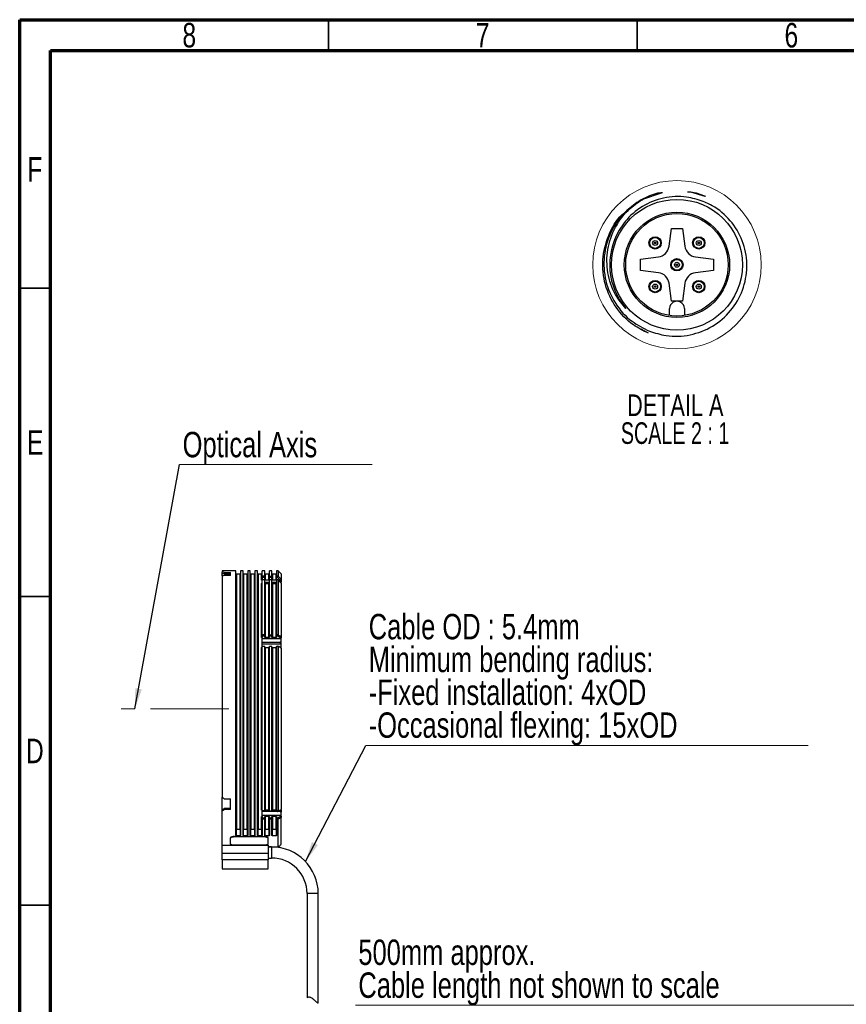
# Model space of a CAD drawing. Header units: millimetres. Extents: x 15 to 415, y 5 to 292.
# Tile 9 of 57: x 15 to 149, y 132 to 292. Entities that reach past the tile are written whole.
import ezdxf

# ---------------------------------------------------------------- set-up
doc = ezdxf.new("R2010")
doc.units = ezdxf.units.MM
doc.linetypes.add('CENTERX2', pattern=[20.32, 12.7, -2.54, 2.54, -2.54])
doc.styles.add('SLDTEXTSTYLE0', font='TXT', dxfattribs={"width": 0.75})
doc.styles.add('SLDTEXTSTYLE5', font='TXT', dxfattribs={"width": 0.681818})
doc.dimstyles.new('SLDDIMSTYLE2', dxfattribs={"dimtxt": 0.18, "dimasz": 3.302, "dimexe": 0, "dimexo": 0.0625, "dimgap": 0, "dimtad": 0, "dimtih": 1, "dimtoh": 1, "dimdec": 0, "dimrnd": 1e-09, "dimzin": 0, "dimdsep": 46, "dimtxsty": 'Standard', "dimsah": 1, "dimcen": 0.09, "dimadec": 0, "dimazin": 0, "dimtfac": 3.302, "dimtdec": 0, "dimtofl": 0, "dimtmove": 0, "dimatfit": 3, "dimfxl": 1, "dimfrac": 2, "dimtolj": 1, "dimtzin": 0, "dimarcsym": 0})

# ---------------------------------------------------------------- blocks, each defined once
blk = doc.blocks.new('SW_NOTE_0_2')
at = {"color": 0, "linetype": 'Continuous', "lineweight": 0}
blk.add_line((31.19, 0), (0, 0), dxfattribs=at)
at = {"color": 0, "linetype": 'Continuous', "lineweight": 0, "insert": (0.49, 5.31), "char_height": 4.1157, "attachment_point": 1, "style": 'SLDTEXTSTYLE0'}
blk.add_mtext('Optical Axis', dxfattribs=at)
blk = doc.blocks.new('SW_NOTE_0_3')
at = {"color": 0, "linetype": 'Continuous', "lineweight": 0}
blk.add_line((71.62, 0), (0, 0), dxfattribs=at)
at = {"color": 0, "linetype": 'Continuous', "lineweight": 0, "char_height": 4.1157, "attachment_point": 1, "style": 'SLDTEXTSTYLE0'}
for s, insert in [('Cable OD : 5.4mm', (0.44, 21.35)), ('Minimum bending radius:', (0.44, 16.03)), ('-Fixed installation: 4xOD', (0.44, 10.71)), ('-Occasional flexing: 15xOD', (0.44, 5.39))]:
    blk.add_mtext(s, dxfattribs=dict(at, insert=insert))
blk = doc.blocks.new('SW_NOTE_0_4')
at = {"color": 0, "linetype": 'Continuous', "lineweight": 0}
blk.add_line((86.33, 0), (0, 0), dxfattribs=at)
at = {"color": 0, "linetype": 'Continuous', "lineweight": 0, "char_height": 4.1157, "attachment_point": 1, "style": 'SLDTEXTSTYLE0'}
for s, insert in [('500mm approx.', (0.46, 10.66)), ('Cable length not shown to scale', (0.46, 5.33))]:
    blk.add_mtext(s, dxfattribs=dict(at, insert=insert))
blk = doc.blocks.new('SW_NOTE_0_9')
at = {"color": 0, "linetype": 'Continuous', "lineweight": 0, "char_height": 3.5, "attachment_point": 2}
for s, insert, style in [('DETAIL A', (9.41, 4.51), 'SLDTEXTSTYLE0'), ('SCALE 2 : 1', (9.38, -0.01), 'SLDTEXTSTYLE5')]:
    blk.add_mtext(s, dxfattribs=dict(at, insert=insert, style=style))

msp = doc.modelspace()

# ---------------------------------------------------------------- linework, layer by layer
at = {"color": 7, "linetype": 'Continuous', "lineweight": 70}
for p, q in [((15, 5), (15, 292)), ((15, 292), (415, 292)), ((20, 10), (20, 287)), ((20, 287), (410, 287))]:
    msp.add_line(p, q, dxfattribs=at)
at = {"color": 7, "linetype": 'Continuous', "lineweight": 35}
for p, q in [((65, 287), (65, 292)), ((115, 287), (115, 292)), ((20, 248.5), (15, 248.5)), ((20, 198.5), (15, 198.5)), ((15, 148.5), (20, 148.5)), ((20, 148.5), (15, 148.5))]:
    msp.add_line(p, q, dxfattribs=at)
at = {"color": 7, "linetype": 'Continuous', "lineweight": 25}
for p, q in [((115.904732, 262.923377), (119.095988, 263.988654)), ((123.631722, 264.094064), (125.960029, 263.411668)), ((120.151824, 255.282769), (120.533193, 258.179563)), ((120.533193, 258.179563), (122.333193, 258.179563)), ((122.333193, 258.179563), (122.714563, 255.282769)), ((115.533193, 253.179564), (118.429986, 253.560933)), ((115.533193, 251.379563), (115.533193, 253.179564)), ((124.4364, 253.560933), (127.333192, 253.179564)), ((127.333192, 253.179564), (127.333192, 251.379563)), ((118.429986, 250.998194), (115.533193, 251.379563)), ((127.333192, 251.379563), (124.4364, 250.998194)), ((120.533193, 246.379564), (120.151824, 249.276357)), ((122.714563, 249.276357), (122.333193, 246.379564)), ((122.333193, 246.379564), (120.533193, 246.379564)), ((120.233193, 244.06677), (120.233193, 245.179562)), ((122.633193, 245.179562), (122.633193, 244.06677)), ((116.829971, 241.178828), (115.611554, 241.859643)), ((50.01113, 202.702992), (47.777796, 202.702992)), ((47.777796, 202.702992), (47.777796, 202.470636)), ((50.01113, 159.800158), (50.01113, 202.702992)), ((51.177796, 202.702992), (50.76113, 202.702992)), ((50.76113, 202.702992), (50.76113, 159.800158)), ((51.177796, 159.800158), (51.177796, 202.702992)), ((52.344463, 202.702992), (51.927796, 202.702992)), ((51.927796, 202.702992), (51.927796, 159.800158)), ((52.344463, 159.800158), (52.344463, 202.702992)), ((53.51113, 202.702992), (53.094463, 202.702992)), ((53.094463, 202.702992), (53.094463, 159.800158)), ((53.51113, 159.800158), (53.51113, 202.702992)), ((54.677796, 202.702992), (54.26113, 202.702992)), ((54.26113, 201.843264), (54.26113, 202.702992)), ((54.677796, 201.843264), (54.677796, 202.702992)), ((55.844463, 202.702992), (55.427796, 202.702992)), ((55.427796, 201.843264), (55.427796, 202.702992)), ((55.844463, 201.843264), (55.844463, 202.702992)), ((56.844463, 202.702992), (56.594463, 202.702992)), ((56.594463, 202.702992), (56.594463, 201.843264)), ((57.344463, 202.202992), (56.844463, 202.702992)), ((56.844463, 202.702992), (56.844463, 201.843264)), ((47.777796, 202.240185), (47.777796, 202.470636)), ((47.777796, 201.847778), (47.777796, 202.240185)), ((47.777796, 201.847778), (47.777796, 166.015669)), ((48.11113, 202.420604), (49.11113, 202.420604)), ((48.11113, 202.420604), (48.11113, 202.190178)), ((48.11113, 202.190178), (49.11113, 202.190178)), ((49.11113, 201.936118), (48.11113, 201.936118)), ((49.11113, 201.936118), (49.11113, 202.420604)), ((50.677796, 202.119659), (50.094463, 202.119659)), ((51.844463, 202.119659), (51.26113, 202.119659)), ((53.01113, 202.119659), (52.427796, 202.119659)), ((54.177796, 202.119659), (53.594463, 202.119659)), ((54.177796, 201.166467), (54.26113, 201.166467)), ((54.677796, 201.843264), (54.26113, 201.843264)), ((54.26113, 201.608727), (54.26113, 201.843264)), ((54.26113, 201.608727), (54.26113, 201.253545)), ((54.677796, 201.608727), (54.26113, 201.608727)), ((54.677796, 201.229493), (54.26113, 201.229493)), ((54.26113, 192.288985), (54.26113, 201.229493)), ((54.677796, 201.608727), (54.677796, 201.843264)), ((54.677796, 201.253545), (54.677796, 201.608727)), ((54.677796, 192.288985), (54.677796, 201.229493)), ((55.344463, 202.119659), (54.76113, 202.119659)), ((55.344463, 201.166467), (54.76113, 201.166467)), ((55.427796, 201.843264), (55.844463, 201.843264)), ((55.427796, 201.608727), (55.427796, 201.843264)), ((55.427796, 201.253545), (55.427796, 201.608727)), ((55.844463, 201.608727), (55.427796, 201.608727)), ((55.844463, 201.229493), (55.427796, 201.229493)), ((55.427796, 192.288985), (55.427796, 201.229493)), ((55.844463, 201.608727), (55.844463, 201.843264)), ((55.844463, 201.253545), (55.844463, 201.608727)), ((55.844463, 192.288985), (55.844463, 201.229493)), ((56.51113, 202.119659), (55.927796, 202.119659)), ((56.51113, 201.166467), (55.927796, 201.166467)), ((56.844463, 201.843264), (56.594463, 201.843264)), ((56.594463, 201.608727), (56.594463, 201.843264)), ((56.594463, 201.253545), (56.594463, 201.608727)), ((56.771831, 201.608727), (56.594463, 201.608727)), ((56.594463, 201.229493), (56.594463, 192.288985)), ((56.824587, 201.229493), (56.594463, 201.229493)), ((56.824587, 201.229493), (56.844463, 201.225104)), ((56.844463, 201.843264), (56.860001, 201.820697)), ((56.844463, 201.225104), (56.844463, 192.291605)), ((57.311203, 200.724767), (56.844463, 201.225104)), ((56.860001, 201.820697), (57.344463, 201.316245)), ((57.177796, 200.867776), (57.177796, 201.186193)), ((57.344463, 202.202992), (57.344463, 201.316245)), ((57.344463, 201.252433), (57.344463, 201.316245)), ((57.344463, 201.252433), (57.344463, 200.868592)), ((54.177796, 191.862332), (54.177796, 200.651342)), ((54.677796, 200.817851), (55.427796, 200.817851)), ((54.76113, 200.651342), (54.76113, 191.862332)), ((54.76113, 200.651342), (55.344463, 200.651342)), ((55.344463, 191.862332), (55.344463, 200.651342)), ((55.844463, 200.817851), (56.594463, 200.817851)), ((55.927796, 200.651342), (55.927796, 191.862332)), ((55.927796, 200.651342), (56.51113, 200.651342)), ((56.51113, 191.862332), (56.51113, 200.651342)), ((57.344463, 200.676076), (57.311203, 200.724767)), ((57.344463, 200.676076), (57.344463, 192.044609)), ((54.177796, 191.862332), (54.26113, 191.862332)), ((54.677796, 192.288985), (54.26113, 192.288985)), ((54.26113, 192.070911), (54.26113, 192.288985)), ((54.677796, 192.070911), (54.26113, 192.070911)), ((54.26113, 192.070911), (54.26113, 191.904035)), ((54.26113, 190.483198), (54.26113, 191.862332)), ((54.26113, 191.69552), (57.177796, 191.69552)), ((54.677796, 192.070911), (54.677796, 192.288985)), ((54.677796, 191.904035), (54.677796, 192.070911)), ((55.344463, 191.862332), (54.76113, 191.862332)), ((55.427796, 192.070911), (55.427796, 192.288985)), ((55.427796, 192.288985), (55.844463, 192.288985)), ((55.844463, 192.070911), (55.427796, 192.070911)), ((55.427796, 191.904035), (55.427796, 192.070911)), ((55.844463, 192.070911), (55.844463, 192.288985)), ((55.844463, 191.904035), (55.844463, 192.070911)), ((56.51113, 191.862332), (55.927796, 191.862332)), ((56.839941, 192.288985), (56.594463, 192.288985)), ((56.594463, 192.070911), (56.594463, 192.288985)), ((56.774864, 192.070911), (56.594463, 192.070911)), ((56.594463, 191.904035), (56.594463, 192.070911)), ((56.844463, 192.291605), (56.839941, 192.288985)), ((57.177796, 191.69552), (57.177796, 191.869211)), ((57.340671, 192.043316), (57.344463, 192.044609)), ((57.344463, 192.044609), (57.344463, 191.836022)), ((57.344463, 191.251922), (57.344463, 191.836022)), ((54.177796, 163.913104), (54.177796, 190.274619)), ((54.26113, 191.111638), (57.177796, 191.111638)), ((57.177796, 190.819673), (54.26113, 190.819673)), ((54.26113, 190.483198), (54.677796, 190.483198)), ((54.26113, 190.424765), (54.26113, 190.483198)), ((54.677796, 190.424765), (54.26113, 190.424765)), ((54.26113, 163.777821), (54.26113, 190.424765)), ((54.677796, 190.424765), (54.677796, 190.483198)), ((54.677796, 163.777821), (54.677796, 190.424765)), ((54.76113, 190.274619), (54.76113, 163.913104)), ((54.76113, 190.274619), (55.344463, 190.274619)), ((55.344463, 163.913104), (55.344463, 190.274619)), ((55.427796, 190.483198), (55.844463, 190.483198)), ((55.427796, 190.424765), (55.427796, 190.483198)), ((55.427796, 163.777821), (55.427796, 190.424765)), ((55.844463, 190.424765), (55.427796, 190.424765)), ((55.844463, 190.424765), (55.844463, 190.483198)), ((55.844463, 163.777821), (55.844463, 190.424765)), ((55.927796, 190.274619), (55.927796, 163.913104)), ((55.927796, 190.274619), (56.51113, 190.274619)), ((56.51113, 163.913104), (56.51113, 190.274619)), ((56.594463, 190.483198), (56.774864, 190.483198)), ((56.594463, 190.424765), (56.594463, 190.483198)), ((56.594463, 190.424765), (56.594463, 163.777821)), ((56.839941, 190.424765), (56.594463, 190.424765)), ((56.844463, 190.421997), (56.839941, 190.424765)), ((56.844463, 190.421997), (56.844463, 163.777821)), ((57.177796, 191.111638), (57.177796, 190.819673)), ((57.344463, 190.168221), (57.340671, 190.173495)), ((57.344463, 190.959839), (57.344463, 191.251922)), ((57.344463, 190.375595), (57.344463, 190.959839)), ((57.344463, 190.168221), (57.344463, 190.375595)), ((57.344463, 190.168221), (57.344463, 164.020995)), ((54.71113, 182.393562), (54.677796, 182.426895)), ((54.677796, 181.826895), (54.71113, 181.860228)), ((47.777796, 163.954224), (47.777796, 166.015669)), ((48.11113, 165.755272), (49.11113, 165.755272)), ((49.11113, 164.02356), (49.11113, 165.755272)), ((47.777796, 163.789369), (47.777796, 163.954224)), ((47.777796, 158.246457), (47.777796, 163.789369)), ((48.11113, 164.188397), (48.11113, 164.02356)), ((49.11113, 164.188397), (48.11113, 164.188397)), ((49.11113, 164.02356), (48.11113, 164.02356)), ((54.177796, 162.871629), (54.26113, 162.871629)), ((54.177796, 160.840325), (54.177796, 162.871629)), ((54.677796, 163.777821), (54.26113, 163.777821)), ((54.26113, 163.691974), (54.26113, 163.777821)), ((54.677796, 163.691974), (54.26113, 163.691974)), ((54.26113, 162.871629), (54.26113, 163.679414)), ((57.177796, 163.679414), (54.26113, 163.679414)), ((57.177796, 163.050368), (54.26113, 163.050368)), ((54.26113, 162.827007), (54.26113, 162.624563)), ((54.677796, 163.691974), (54.677796, 163.777821)), ((54.677796, 162.624563), (54.677796, 162.827007)), ((55.344463, 163.913104), (54.76113, 163.913104)), ((55.344463, 162.871629), (54.76113, 162.871629)), ((54.76113, 162.871629), (54.76113, 160.840325)), ((55.344463, 160.840325), (55.344463, 162.871629)), ((55.427796, 163.777821), (55.844463, 163.777821)), ((55.427796, 163.691974), (55.427796, 163.777821)), ((55.844463, 163.691974), (55.427796, 163.691974)), ((55.427796, 162.827007), (55.427796, 162.624563)), ((55.844463, 163.691974), (55.844463, 163.777821)), ((55.844463, 162.624563), (55.844463, 162.827007)), ((56.51113, 163.913104), (55.927796, 163.913104)), ((56.51113, 162.871629), (55.927796, 162.871629)), ((55.927796, 162.871629), (55.927796, 160.840325)), ((56.51113, 160.840325), (56.51113, 162.871629)), ((56.844463, 163.777821), (56.594463, 163.777821)), ((56.594463, 163.691974), (56.594463, 163.777821)), ((56.771831, 163.691974), (56.594463, 163.691974)), ((56.594463, 162.827007), (56.594463, 162.624563)), ((56.844463, 163.777821), (56.860001, 163.769561)), ((56.860001, 163.769561), (57.344463, 164.020995)), ((57.177796, 163.679414), (57.177796, 163.903241)), ((57.177796, 162.838605), (57.177796, 163.050368)), ((57.344463, 163.88824), (57.344463, 163.935418)), ((57.344463, 163.88824), (57.344463, 163.570237)), ((57.344463, 162.939), (57.344463, 163.570237)), ((57.344463, 162.939), (57.344463, 162.714924)), ((54.26113, 162.624563), (54.677796, 162.624563)), ((54.26113, 162.454501), (54.26113, 162.624563)), ((54.26113, 162.454501), (54.26113, 159.800158)), ((54.677796, 162.454501), (54.26113, 162.454501)), ((54.677796, 162.624563), (54.677796, 162.454501)), ((54.677796, 159.800158), (54.677796, 162.454501)), ((55.427796, 162.624563), (55.844463, 162.624563)), ((55.427796, 162.454501), (55.427796, 162.624563)), ((55.427796, 162.454501), (55.427796, 159.800158)), ((55.844463, 162.454501), (55.427796, 162.454501)), ((55.844463, 162.624563), (55.844463, 162.454501)), ((55.844463, 159.800158), (55.844463, 162.454501)), ((56.594463, 162.624563), (56.778364, 162.624563)), ((56.594463, 162.454501), (56.594463, 162.624563)), ((56.594463, 162.454501), (56.594463, 159.800158)), ((56.837236, 162.454501), (56.594463, 162.454501)), ((56.778364, 162.624563), (56.837236, 162.454501)), ((56.837236, 162.454501), (56.844463, 162.450297)), ((57.339961, 162.715524), (56.844463, 162.450297)), ((56.844463, 157.939945), (56.844463, 162.450297)), ((57.344463, 162.714924), (57.339961, 162.715524)), ((57.344463, 158.344774), (57.344463, 162.714924)), ((49.76113, 159.559428), (49.76113, 159.634435)), ((49.76113, 159.634435), (54.594463, 159.634435)), ((50.094463, 160.840325), (50.677796, 160.840325)), ((50.094463, 159.751147), (50.094463, 160.840325)), ((50.677796, 159.751147), (50.094463, 159.751147)), ((50.677796, 160.840325), (50.677796, 159.751147)), ((51.26113, 160.840325), (51.844463, 160.840325)), ((51.26113, 159.751147), (51.26113, 160.840325)), ((51.844463, 159.751147), (51.26113, 159.751147)), ((51.844463, 160.840325), (51.844463, 159.751147)), ((52.427796, 160.840325), (53.01113, 160.840325)), ((52.427796, 159.751147), (52.427796, 160.840325)), ((53.01113, 159.751147), (52.427796, 159.751147)), ((53.01113, 160.840325), (53.01113, 159.751147)), ((53.594463, 160.840325), (54.177796, 160.840325)), ((53.594463, 159.751147), (53.594463, 160.840325)), ((54.177796, 159.751147), (53.594463, 159.751147)), ((54.177796, 160.840325), (54.177796, 159.751147)), ((54.594463, 159.634435), (54.594463, 159.559428)), ((54.76113, 160.840325), (55.344463, 160.840325)), ((54.76113, 159.751147), (54.76113, 160.840325)), ((55.344463, 159.751147), (54.76113, 159.751147)), ((55.344463, 160.840325), (55.344463, 159.751147)), ((55.927796, 160.840325), (56.51113, 160.840325)), ((55.927796, 159.751147), (55.927796, 160.840325)), ((56.51113, 159.751147), (55.927796, 159.751147)), ((56.51113, 160.840325), (56.51113, 159.751147)), ((47.777796, 158.246457), (55.26113, 158.246457)), ((47.777796, 156.880421), (47.777796, 158.246457)), ((49.094463, 159.352783), (49.094463, 159.277743)), ((49.094463, 159.277743), (49.094463, 158.463248)), ((54.594463, 159.559428), (49.76113, 159.559428)), ((49.76113, 158.260864), (54.594463, 158.260864)), ((55.26113, 159.277743), (55.26113, 159.352783)), ((55.26113, 158.463248), (55.26113, 159.277743)), ((55.26113, 158.246457), (55.26113, 156.880421)), ((56.844463, 157.939945), (57.080437, 158.085994)), ((57.080437, 158.085994), (56.844463, 157.939945)), ((57.344463, 158.344774), (57.344463, 158.345825)), ((55.26113, 156.880421), (47.777796, 156.880421)), ((47.777796, 155.838848), (47.777796, 156.880421)), ((55.26113, 157.939945), (56.844463, 157.939945)), ((55.777796, 157.936326), (55.26113, 157.936326)), ((55.28113, 157.669659), (55.26113, 157.669659)), ((55.26113, 156.880421), (55.26113, 155.838848)), ((55.26113, 156.402992), (55.28113, 156.402992)), ((55.28113, 157.573887), (55.28113, 157.669659)), ((55.28113, 156.402992), (55.28113, 157.573887)), ((55.26113, 155.838848), (47.777796, 155.838848)), ((47.777796, 155.838848), (47.777796, 154.369659)), ((55.26113, 156.136326), (55.777796, 156.136326)), ((55.26113, 154.369659), (55.26113, 155.838848)), ((47.777796, 154.369659), (50.986571, 154.369659)), ((51.902355, 154.369659), (55.26113, 154.369659)), ((61.544463, 150.369659), (61.544463, 133.48178)), ((63.344463, 132.596659), (63.344463, 150.369659))]:
    msp.add_line(p, q, dxfattribs=at)
at = {"color": 8, "linetype": 'Continuous', "lineweight": 25}
for p, q in [((50.094463, 202.119659), (50.094463, 160.840325)), ((50.677796, 160.840325), (50.677796, 202.119659)), ((51.26113, 202.119659), (51.26113, 160.840325)), ((51.844463, 160.840325), (51.844463, 202.119659)), ((52.427796, 202.119659), (52.427796, 160.840325)), ((53.01113, 160.840325), (53.01113, 202.119659)), ((53.594463, 202.119659), (53.594463, 160.840325)), ((54.177796, 201.166467), (54.177796, 202.119659)), ((54.76113, 202.119659), (54.76113, 201.166467)), ((55.344463, 201.166467), (55.344463, 202.119659)), ((55.927796, 202.119659), (55.927796, 201.166467)), ((56.51113, 201.166467), (56.51113, 202.119659)), ((55.777796, 157.936326), (55.777796, 156.136326)), ((63.344463, 150.369659), (61.544463, 150.369659))]:
    msp.add_line(p, q, dxfattribs=at)
at = {"color": 7, "linetype": 'CENTERX2', "lineweight": 18}
msp.add_line((48.865116, 180.321469), (31.438448, 180.321469), dxfattribs=at)
at = {"color": 7, "linetype": 'Continuous', "lineweight": 25, "flags": 128}
for points in [[(56.774864, 192.070911), (56.807399, 192.179949), (56.839941, 192.288985)], [(56.774864, 192.070911), (57.000507, 191.957959), (57.177796, 191.869211)], [(56.844463, 192.291605), (57.006787, 192.210383), (57.17373, 192.12685), (57.340671, 192.043316)], [(57.177796, 191.869211), (57.218514, 191.912738), (57.259233, 191.956265), (57.340671, 192.043316)], [(56.774864, 190.483198), (56.807399, 190.453981), (56.839941, 190.424765)], [(57.177796, 190.281497), (56.952155, 190.39445), (56.774864, 190.483198)], [(57.340671, 190.173495), (57.17835, 190.254788), (57.011407, 190.338393), (56.844463, 190.421997)], [(57.340671, 190.173495), (57.259233, 190.227499), (57.218514, 190.254499), (57.177796, 190.281497)], [(57.080437, 158.085994), (57.165671, 158.169535), (57.255067, 158.257154), (57.344463, 158.344774)]]:
    msp.add_lwpolyline(points, dxfattribs=at)
at = {"color": 7, "linetype": 'Continuous', "lineweight": 18}
msp.add_circle((121.433193, 252.279536), 13.642126, dxfattribs=at)
at = {"color": 7, "linetype": 'Continuous', "lineweight": 25}
for centre, radius in [((121.433193, 252.279562), 10.600003), ((121.433195, 252.279564), 8.530934), ((121.433195, 252.279564), 8.299999), ((117.897659, 255.815098), 1), ((117.89766, 255.815097), 0.879386), ((117.897659, 255.815096), 0.399466), ((124.968727, 255.815098), 0.999999), ((124.968727, 255.815097), 0.879386), ((124.968727, 255.815097), 0.399466), ((121.433193, 252.279564), 1), ((121.433192, 252.279563), 0.879384), ((121.433193, 252.279561), 0.399466), ((117.897659, 248.744029), 1), ((117.89766, 248.74403), 0.879386), ((117.897659, 248.74403), 0.399466), ((124.968727, 248.744028), 1), ((124.968727, 248.74403), 0.879386), ((124.968727, 248.74403), 0.399466)]:
    msp.add_circle(centre, radius, dxfattribs=at)
for centre, radius, start, end in [((121.432316, 252.281154), 11.998184, 116.52344015, 121.03536351), ((121.433192, 252.279564), 10.891486, 149.14659889, 220.59119842), ((118.168931, 255.543825), 2.000003, 277.50006338, 352.49990563), ((124.697454, 255.543823), 2.000001, 187.50004165, 262.49995835), ((118.168931, 249.015301), 2.000003, 7.50009437, 82.49993662), ((124.697454, 249.015303), 2.000001, 97.50004165, 172.49995835), ((121.433193, 245.179564), 1.2, 359.99991107, 180.00008893), ((50.094463, 202.202992), 0.083333, 180, 270), ((50.677796, 202.202992), 0.083333, 270, 0), ((51.26113, 202.202992), 0.083333, 180, 270), ((51.844463, 202.202992), 0.083333, 270, 0), ((52.427796, 202.202992), 0.083333, 180, 270), ((53.01113, 202.202992), 0.083333, 270, 0), ((53.594463, 202.202992), 0.083333, 180, 270), ((54.177796, 202.202992), 0.083333, 270, 0), ((54.76113, 202.202992), 0.083333, 180, 270), ((55.344463, 202.202992), 0.083333, 270, 0), ((55.927796, 202.202992), 0.083333, 180, 270), ((56.51113, 202.202992), 0.083333, 270, 0), ((63.595796, 180.036326), 21.75, 106.70341596, 107.16236215), ((50.089371, 160.762029), 0.078461, 86.2792108, 175.71857959), ((50.682888, 160.762029), 0.078461, 4.28142041, 93.7207892), ((51.256038, 160.762029), 0.078461, 86.2792108, 175.71857959), ((51.849555, 160.762029), 0.078461, 4.28142041, 93.7207892), ((52.422705, 160.762029), 0.078461, 86.2792108, 175.71857959), ((53.016221, 160.762029), 0.078461, 4.28142041, 93.7207892), ((53.589371, 160.762029), 0.078461, 86.2792108, 175.71857959), ((54.182888, 160.762029), 0.078461, 4.28142041, 93.7207892), ((54.756038, 160.762029), 0.078461, 86.2792108, 175.71857959), ((55.349555, 160.762029), 0.078461, 4.28142041, 93.7207892), ((55.922705, 160.762029), 0.078461, 86.2792108, 175.71857959), ((56.516221, 160.762029), 0.078461, 4.28142041, 93.7207892), ((55.777796, 150.369659), 7.566667, 0, 90), ((55.777796, 150.369659), 5.766667, 0, 90)]:
    msp.add_arc(centre, radius, start, end, dxfattribs=at)
for centre, major_axis, ratio, start_param, end_param in [((48.11113, 180.036326), (17.242746, -17.242746), 0.853272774, 2.2771873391, 2.2918937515), ((48.11113, 180.036326), (17.065247, -17.065247), 0.853272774, 2.2771873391, 2.2920467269), ((48.11113, 180.036326), (17.976225, 17.976225), 0.7680697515, 0.9158305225, 0.930536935), ((56.26113, 180.036326), (21.008887, 21.008887), 0.2679491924, 1.2591678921, 1.2668388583), ((56.26113, 180.036326), (19.881973, 19.881973), 0.2679491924, 1.2563410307, 1.2644477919), ((56.26113, 180.036326), (19.318517, 19.318517), 0.2679491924, 1.2548037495, 1.2631475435), ((56.26113, 180.036326), (18.191603, 18.191603), 0.2679491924, 1.2514430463, 1.2603051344), ((48.11113, 180.036326), (-21.363002, 21.363002), 0.3546445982, 1.8968964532, 1.9116028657), ((48.11113, 180.036326), (20.729707, 20.729707), 0.4136661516, 4.3052978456, 4.3201572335), ((48.11113, 180.036326), (20.945321, 20.945321), 0.4136661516, 4.305450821, 4.3201572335), ((49.259796, 180.036326), (19.881973, -19.881973), 0.2679491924, 5.3690496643, 5.3778380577), ((49.259796, 180.036326), (21.008887, -21.008887), 0.2679491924, 5.3467966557, 5.3550374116), ((49.259796, 180.036326), (19.318517, -19.318517), 0.2679491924, 5.3850922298, 5.3903288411)]:
    msp.add_ellipse(centre, major_axis=major_axis, ratio=ratio, start_param=start_param, end_param=end_param, dxfattribs=at)
for points, knots in [([(125.694658, 262.556145), (124.800985, 262.836992), (122.720469, 263.490819), (119.22398, 263.290579), (115.732167, 261.898691), (113.366664, 259.86361), (112.391422, 258.345291), (112.083044, 257.865189)], [0, 0, 0, 0, 0.1789111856, 0.4165145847, 0.654135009, 0.8906352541, 1, 1, 1, 1]), ([(116.07436, 263.01655), (116.926816, 263.44622), (117.89969, 263.936585), (118.964225, 263.982919), (119.095988, 263.988654)], [0, 0, 0, 0, 0.8762246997, 1, 1, 1, 1]), ([(123.148549, 264.101441), (123.310143, 264.102485), (124.310553, 264.108951), (125.249301, 263.712616), (126.036416, 263.380299)], [0, 0, 0, 0, 0.1615276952, 1, 1, 1, 1]), ([(115.246447, 262.561789), (114.487944, 262.015111), (112.63898, 260.682501), (110.550316, 257.623559), (109.435293, 253.710271), (109.702624, 249.643448), (111.294846, 245.940591), (113.841397, 243.086064), (116.001722, 242.012367), (116.975025, 241.528629)], [0, 0, 0, 0, 0.1075464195, 0.2621604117, 0.4168081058, 0.5700905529, 0.723058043, 0.8752278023, 1, 1, 1, 1]), ([(113.16251, 245.192936), (112.56728, 245.915777), (111.170526, 247.611982), (110.057309, 250.967138), (110.031482, 254.808055), (111.319632, 258.467093), (113.462919, 261.302103), (115.310599, 262.515131), (116.07436, 263.01655)], [0, 0, 0, 0, 0.1347736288, 0.31625699, 0.4981557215, 0.6815191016, 0.8683522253, 1, 1, 1, 1]), ([(116.975025, 241.528629), (117.86667, 241.244662), (119.998317, 240.565787), (123.610451, 240.728995), (127.294904, 242.13677), (130.289842, 244.706182), (132.254216, 248.103955), (132.969913, 251.940413), (132.37063, 255.784463), (130.538358, 259.174288), (128.115441, 261.428958), (126.334316, 262.258302), (125.694658, 262.556145)], [0, 0, 0, 0, 0.0784911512, 0.1876479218, 0.2968111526, 0.4055261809, 0.5134729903, 0.6213681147, 0.7281036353, 0.8348607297, 0.9406932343, 1, 1, 1, 1]), ([(116.829971, 241.178828), (115.993263, 241.595441), (113.947331, 242.614151), (111.379134, 245.304146), (109.631714, 249.006078), (109.199339, 253.124397), (110.230667, 257.041393), (111.633482, 259.708686), (112.85305, 260.621053), (112.993392, 260.726044)], [0, 0, 0, 0, 0.1188500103, 0.2906141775, 0.4623815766, 0.6341396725, 0.8059044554, 0.977664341, 1, 1, 1, 1]), ([(117.897659, 255.697539), (117.885082, 255.698814), (117.859928, 255.701362), (117.828887, 255.718009), (117.806081, 255.739227), (117.790993, 255.762481), (117.781879, 255.788219), (117.779093, 255.81534), (117.782381, 255.842479), (117.789456, 255.863029), (117.8016, 255.886617), (117.820329, 255.90566), (117.846475, 255.921863), (117.867784, 255.929322), (117.884943, 255.932236), (117.894191, 255.93254), (117.897659, 255.932654)], [0, 0, 0, 0, 0.1020847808, 0.2041693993, 0.279531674, 0.3539784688, 0.4274051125, 0.4997307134, 0.5738920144, 0.6482068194, 0.6752290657, 0.7895289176, 0.8589135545, 0.9247357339, 0.9717758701, 1, 1, 1, 1]), ([(117.897659, 255.932654), (117.910236, 255.93138), (117.93539, 255.928831), (117.966431, 255.912185), (117.989237, 255.890966), (118.004326, 255.867713), (118.013439, 255.841976), (118.016225, 255.814856), (118.012937, 255.787717), (118.005862, 255.767166), (117.993718, 255.743576), (117.97499, 255.724533), (117.948843, 255.70833), (117.927534, 255.700872), (117.910375, 255.697957), (117.901127, 255.697653), (117.897659, 255.697539)], [0, 0, 0, 0, 0.10208370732, 0.20416962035, 0.2795320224, 0.35397894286, 0.42740529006, 0.49972096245, 0.57388224, 0.64820713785, 0.6752294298, 0.78952861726, 0.85891337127, 0.92473685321, 0.97177582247, 1, 1, 1, 1]), ([(124.968727, 255.697539), (124.95615, 255.698814), (124.930996, 255.701362), (124.899955, 255.718009), (124.877149, 255.739227), (124.862061, 255.762481), (124.852946, 255.788219), (124.850161, 255.81534), (124.853448, 255.842479), (124.860524, 255.863029), (124.872668, 255.886617), (124.891396, 255.90566), (124.917543, 255.921863), (124.938852, 255.929322), (124.956011, 255.932236), (124.965259, 255.93254), (124.968727, 255.932654)], [0, 0, 0, 0, 0.1020858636, 0.204170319, 0.2795315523, 0.3539782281, 0.4274051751, 0.499730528, 0.5738915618, 0.648206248, 0.6752284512, 0.7895281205, 0.8589137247, 0.9247346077, 0.9717759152, 1, 1, 1, 1]), ([(124.968727, 255.932654), (124.981304, 255.93138), (125.006458, 255.928831), (125.037499, 255.912184), (125.060305, 255.890966), (125.075394, 255.867713), (125.084507, 255.841976), (125.087293, 255.814856), (125.084005, 255.787717), (125.07693, 255.767166), (125.064786, 255.743576), (125.046057, 255.724533), (125.019911, 255.70833), (124.998602, 255.700872), (124.981443, 255.697957), (124.972195, 255.697653), (124.968727, 255.697539)], [0, 0, 0, 0, 0.1020838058, 0.2041686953, 0.2795320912, 0.3539790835, 0.4274055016, 0.4997211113, 0.5738824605, 0.648207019, 0.675229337, 0.7895294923, 0.8589132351, 0.9247367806, 0.9717757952, 1, 1, 1, 1]), ([(121.433193, 252.162004), (121.420616, 252.163278), (121.395462, 252.165827), (121.364421, 252.182473), (121.341615, 252.203692), (121.326526, 252.226945), (121.317413, 252.252684), (121.314626, 252.279804), (121.317915, 252.306944), (121.32499, 252.327494), (121.337135, 252.351082), (121.355862, 252.370125), (121.382009, 252.386329), (121.403319, 252.393784), (121.420477, 252.396705), (121.429725, 252.397008), (121.433193, 252.397122)], [0, 0, 0, 0, 0.1020834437, 0.2041702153, 0.2795315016, 0.3539782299, 0.4274043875, 0.4997300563, 0.57389144, 0.6482061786, 0.6752284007, 0.7895264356, 0.8589120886, 0.9247354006, 0.9717758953, 1, 1, 1, 1]), ([(121.433193, 252.397122), (121.433308, 252.397121), (121.434459, 252.397108), (121.438603, 252.397087), (121.454088, 252.396092), (121.473619, 252.391307), (121.497406, 252.379224), (121.521607, 252.359927), (121.537485, 252.336943), (121.548648, 252.308383), (121.550835, 252.29286), (121.550749, 252.279103), (121.550747, 252.277951), (121.550686, 252.273923), (121.549747, 252.258669), (121.544932, 252.23913), (121.532856, 252.215367), (121.517706, 252.196177), (121.49624, 252.179564), (121.468464, 252.165787), (121.446755, 252.163459), (121.433193, 252.162004)], [0, 0, 0, 0, 0.0009379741, 0.0093722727, 0.0337416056, 0.1272594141, 0.1701661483, 0.2503763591, 0.3772018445, 0.3909085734, 0.5001434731, 0.5010839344, 0.5029547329, 0.5095183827, 0.5338851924, 0.6274005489, 0.6703117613, 0.750517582, 0.8239445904, 0.890015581, 1, 1, 1, 1]), ([(117.897659, 248.626469), (117.885082, 248.627745), (117.859928, 248.630296), (117.828896, 248.646938), (117.806095, 248.668143), (117.791006, 248.691386), (117.781883, 248.71713), (117.779092, 248.744261), (117.78238, 248.771409), (117.789458, 248.791959), (117.801598, 248.815551), (117.820327, 248.834595), (117.846477, 248.850791), (117.867783, 248.858256), (117.884943, 248.861169), (117.894191, 248.861473), (117.897659, 248.861587)], [0, 0, 0, 0, 0.1020864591, 0.2041710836, 0.2794587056, 0.353881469, 0.4273360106, 0.4997236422, 0.5738847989, 0.6482000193, 0.6752318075, 0.7895308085, 0.8589101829, 0.9247357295, 0.9717758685, 1, 1, 1, 1]), ([(117.897659, 248.861587), (117.910236, 248.860313), (117.93539, 248.857765), (117.966431, 248.841118), (117.989237, 248.819899), (118.004326, 248.796646), (118.013439, 248.770908), (118.016225, 248.743787), (118.012938, 248.716647), (118.005862, 248.696098), (117.993718, 248.672509), (117.97499, 248.653467), (117.948844, 248.637263), (117.927534, 248.629807), (117.910375, 248.626886), (117.901127, 248.626583), (117.897659, 248.626469)], [0, 0, 0, 0, 0.1020834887, 0.2041691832, 0.2795314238, 0.3539781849, 0.4274043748, 0.499729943, 0.5738910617, 0.6482062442, 0.6752284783, 0.789527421, 0.8589120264, 0.9247353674, 0.9717758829, 1, 1, 1, 1]), ([(124.968727, 248.626469), (124.95615, 248.627745), (124.930996, 248.630296), (124.899954, 248.646942), (124.877151, 248.668161), (124.862059, 248.691412), (124.852947, 248.71715), (124.850161, 248.74427), (124.853448, 248.771409), (124.860526, 248.791959), (124.872665, 248.815551), (124.891395, 248.834596), (124.917545, 248.850791), (124.938851, 248.858256), (124.956011, 248.861169), (124.965259, 248.861473), (124.968727, 248.861587)], [0, 0, 0, 0, 0.1020875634, 0.2041720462, 0.2795332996, 0.3539715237, 0.4274080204, 0.499723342, 0.5738843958, 0.648199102, 0.6752302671, 0.7895299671, 0.8589103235, 0.9247345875, 0.9717759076, 1, 1, 1, 1]), ([(124.968727, 248.861587), (124.981304, 248.860313), (125.006458, 248.857765), (125.037499, 248.841118), (125.060305, 248.819899), (125.075394, 248.796646), (125.084507, 248.770908), (125.087292, 248.743787), (125.084006, 248.716647), (125.07693, 248.696098), (125.064786, 248.672509), (125.046057, 248.653467), (125.019912, 248.637262), (124.998602, 248.629807), (124.981443, 248.626886), (124.972195, 248.626583), (124.968727, 248.626469)], [0, 0, 0, 0, 0.1020835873, 0.2041682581, 0.2795314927, 0.3539783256, 0.4274045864, 0.4997300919, 0.5738912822, 0.6482061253, 0.6752283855, 0.789528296, 0.8589118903, 0.9247352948, 0.9717758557, 1, 1, 1, 1]), ([(54.26113, 201.253545), (54.260147, 201.243418), (54.25818, 201.223156), (54.242777, 201.196308), (54.220313, 201.176685), (54.197108, 201.167547), (54.182725, 201.166743), (54.177796, 201.166467)], [0, 0, 0, 0, 0.22701010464, 0.45418166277, 0.67637889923, 0.88909181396, 1, 1, 1, 1]), ([(54.76113, 201.166467), (54.75206, 201.167373), (54.733926, 201.169183), (54.709654, 201.183221), (54.690811, 201.204042), (54.679634, 201.228694), (54.678361, 201.245914), (54.677796, 201.253545)], [0, 0, 0, 0, 0.203225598, 0.4063159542, 0.613215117, 0.8286081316, 1, 1, 1, 1]), ([(55.427796, 201.253545), (55.426814, 201.243418), (55.424847, 201.223156), (55.409444, 201.196308), (55.38698, 201.176685), (55.363775, 201.167547), (55.349392, 201.166743), (55.344463, 201.166467)], [0, 0, 0, 0, 0.22701010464, 0.45418166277, 0.67637889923, 0.88909181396, 1, 1, 1, 1]), ([(55.927796, 201.166467), (55.918726, 201.167373), (55.900592, 201.169183), (55.876321, 201.183221), (55.857478, 201.204042), (55.846301, 201.228694), (55.845027, 201.245914), (55.844463, 201.253545)], [0, 0, 0, 0, 0.203225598, 0.4063159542, 0.613215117, 0.8286081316, 1, 1, 1, 1]), ([(56.594463, 201.253545), (56.59348, 201.243418), (56.591514, 201.223156), (56.576111, 201.196308), (56.553647, 201.176685), (56.530441, 201.167547), (56.516059, 201.166743), (56.51113, 201.166467)], [0, 0, 0, 0, 0.2270101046, 0.4541816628, 0.6763788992, 0.889091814, 1, 1, 1, 1]), ([(56.771831, 201.608727), (56.779187, 201.626389), (56.797578, 201.670545), (56.826974, 201.7412), (56.848992, 201.794198), (56.860001, 201.820697)], [0, 0, 0, 0, 0.24999995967, 0.62499993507, 1, 1, 1, 1]), ([(57.177796, 201.186193), (57.110156, 201.256635), (56.974874, 201.397518), (56.839512, 201.538324), (56.771831, 201.608727)], [0, 0, 0, 0, 0.4999999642, 1, 1, 1, 1]), ([(57.177796, 201.186193), (57.205576, 201.197224), (57.261135, 201.219286), (57.316687, 201.241384), (57.344463, 201.252433)], [0, 0, 0, 0, 0.49999986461, 1, 1, 1, 1]), ([(54.177796, 200.651342), (54.186707, 200.652239), (54.204518, 200.654032), (54.228403, 200.667896), (54.24722, 200.68854), (54.259049, 200.713882), (54.260468, 200.73209), (54.26113, 200.740586)], [0, 0, 0, 0, 0.19709272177, 0.39398465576, 0.59643059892, 0.81168847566, 1, 1, 1, 1]), ([(54.677796, 200.740586), (54.678818, 200.729997), (54.680861, 200.708807), (54.696901, 200.680847), (54.720155, 200.66082), (54.743194, 200.652229), (54.756907, 200.651551), (54.76113, 200.651342)], [0, 0, 0, 0, 0.234379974, 0.4690285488, 0.6952118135, 0.906147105, 1, 1, 1, 1]), ([(55.344463, 200.651342), (55.353373, 200.652239), (55.371185, 200.654032), (55.395069, 200.667896), (55.413886, 200.68854), (55.425716, 200.713882), (55.427134, 200.73209), (55.427796, 200.740586)], [0, 0, 0, 0, 0.1970927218, 0.3939846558, 0.5964305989, 0.8116884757, 1, 1, 1, 1]), ([(55.844463, 200.740586), (55.845484, 200.729997), (55.847528, 200.708807), (55.863568, 200.680847), (55.886822, 200.66082), (55.90986, 200.652229), (55.923574, 200.651551), (55.927796, 200.651342)], [0, 0, 0, 0, 0.234379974, 0.4690285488, 0.6952118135, 0.906147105, 1, 1, 1, 1]), ([(56.51113, 200.651342), (56.52004, 200.652239), (56.537851, 200.654032), (56.561736, 200.667896), (56.580553, 200.68854), (56.592383, 200.713882), (56.593801, 200.73209), (56.594463, 200.740586)], [0, 0, 0, 0, 0.19709272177, 0.39398465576, 0.59643059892, 0.81168847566, 1, 1, 1, 1]), ([(57.344463, 200.754133), (57.344463, 200.775169), (57.344463, 200.807676), (57.344463, 200.828392), (57.344463, 200.835703)], [0, 0, 0, 0, 0.6470925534, 1, 1, 1, 1]), ([(54.26113, 191.904035), (54.260207, 191.899344), (54.258363, 191.889961), (54.243976, 191.877457), (54.222806, 191.868026), (54.199379, 191.86304), (54.183917, 191.862533), (54.177796, 191.862332)], [0, 0, 0, 0, 0.2149240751, 0.4298510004, 0.6446950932, 0.8593637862, 1, 1, 1, 1]), ([(54.76113, 191.862332), (54.751767, 191.862793), (54.733042, 191.863714), (54.708083, 191.870894), (54.689236, 191.881464), (54.679227, 191.893191), (54.678203, 191.900949), (54.677796, 191.904035)], [0, 0, 0, 0, 0.2144633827, 0.4289238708, 0.6434680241, 0.8581878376, 1, 1, 1, 1]), ([(55.427796, 191.904035), (55.426874, 191.899344), (55.425029, 191.889961), (55.410643, 191.877457), (55.389473, 191.868026), (55.366045, 191.86304), (55.350583, 191.862533), (55.344463, 191.862332)], [0, 0, 0, 0, 0.2149240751, 0.4298510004, 0.6446950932, 0.8593637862, 1, 1, 1, 1]), ([(55.927796, 191.862332), (55.918434, 191.862793), (55.899709, 191.863714), (55.874749, 191.870894), (55.855903, 191.881464), (55.845893, 191.893191), (55.84487, 191.900949), (55.844463, 191.904035)], [0, 0, 0, 0, 0.2144633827, 0.4289238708, 0.6434680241, 0.8581878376, 1, 1, 1, 1]), ([(56.594463, 191.904035), (56.593541, 191.899344), (56.591696, 191.889961), (56.57731, 191.877457), (56.556139, 191.868026), (56.532712, 191.86304), (56.51725, 191.862533), (56.51113, 191.862332)], [0, 0, 0, 0, 0.2149240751, 0.4298510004, 0.6446950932, 0.8593637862, 1, 1, 1, 1]), ([(54.177796, 190.274619), (54.187159, 190.27508), (54.205884, 190.276), (54.230843, 190.283181), (54.24969, 190.29375), (54.259699, 190.305478), (54.260723, 190.313236), (54.26113, 190.316322)], [0, 0, 0, 0, 0.2144633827, 0.4289238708, 0.6434680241, 0.8581878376, 1, 1, 1, 1]), ([(54.677796, 190.316322), (54.678719, 190.31163), (54.680563, 190.302248), (54.69495, 190.289743), (54.71612, 190.280313), (54.739547, 190.275327), (54.75501, 190.27482), (54.76113, 190.274619)], [0, 0, 0, 0, 0.2149240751, 0.4298510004, 0.6446950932, 0.8593637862, 1, 1, 1, 1]), ([(55.344463, 190.274619), (55.353826, 190.27508), (55.372551, 190.276), (55.39751, 190.283181), (55.416357, 190.29375), (55.426366, 190.305478), (55.427389, 190.313236), (55.427796, 190.316322)], [0, 0, 0, 0, 0.2144633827, 0.4289238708, 0.6434680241, 0.8581878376, 1, 1, 1, 1]), ([(55.844463, 190.316322), (55.845385, 190.31163), (55.84723, 190.302248), (55.861617, 190.289743), (55.882787, 190.280313), (55.906214, 190.275327), (55.921676, 190.27482), (55.927796, 190.274619)], [0, 0, 0, 0, 0.2149240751, 0.4298510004, 0.6446950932, 0.8593637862, 1, 1, 1, 1]), ([(56.51113, 190.274619), (56.520492, 190.27508), (56.539218, 190.276), (56.564177, 190.283181), (56.583023, 190.29375), (56.593033, 190.305478), (56.594056, 190.313236), (56.594463, 190.316322)], [0, 0, 0, 0, 0.2144633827, 0.4289238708, 0.6434680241, 0.8581878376, 1, 1, 1, 1]), ([(54.26113, 163.869565), (54.260147, 163.874629), (54.25818, 163.88476), (54.242777, 163.898184), (54.220313, 163.907995), (54.197108, 163.912564), (54.182725, 163.912966), (54.177796, 163.913104)], [0, 0, 0, 0, 0.2270101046, 0.4541816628, 0.6763788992, 0.889091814, 1, 1, 1, 1]), ([(54.177796, 162.871629), (54.186707, 162.87118), (54.204518, 162.870283), (54.228403, 162.863351), (54.24722, 162.85303), (54.259049, 162.840358), (54.260468, 162.831255), (54.26113, 162.827007)], [0, 0, 0, 0, 0.19709272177, 0.39398465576, 0.59643059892, 0.81168847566, 1, 1, 1, 1]), ([(54.76113, 163.913104), (54.75206, 163.912651), (54.733926, 163.911746), (54.709654, 163.904727), (54.690811, 163.894317), (54.679634, 163.88199), (54.678361, 163.87338), (54.677796, 163.869565)], [0, 0, 0, 0, 0.203225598, 0.4063159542, 0.613215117, 0.8286081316, 1, 1, 1, 1]), ([(54.677796, 162.827007), (54.678818, 162.832301), (54.680861, 162.842896), (54.696901, 162.856876), (54.720155, 162.86689), (54.743194, 162.871185), (54.756907, 162.871524), (54.76113, 162.871629)], [0, 0, 0, 0, 0.234379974, 0.4690285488, 0.6952118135, 0.906147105, 1, 1, 1, 1]), ([(55.427796, 163.869565), (55.426814, 163.874629), (55.424847, 163.88476), (55.409444, 163.898184), (55.38698, 163.907995), (55.363775, 163.912564), (55.349392, 163.912966), (55.344463, 163.913104)], [0, 0, 0, 0, 0.2270101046, 0.4541816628, 0.6763788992, 0.889091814, 1, 1, 1, 1]), ([(55.344463, 162.871629), (55.353373, 162.87118), (55.371185, 162.870283), (55.395069, 162.863351), (55.413886, 162.85303), (55.425716, 162.840358), (55.427134, 162.831255), (55.427796, 162.827007)], [0, 0, 0, 0, 0.1970927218, 0.3939846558, 0.5964305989, 0.8116884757, 1, 1, 1, 1]), ([(55.927796, 163.913104), (55.918726, 163.912651), (55.900592, 163.911746), (55.876321, 163.904727), (55.857478, 163.894317), (55.846301, 163.88199), (55.845027, 163.87338), (55.844463, 163.869565)], [0, 0, 0, 0, 0.203225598, 0.4063159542, 0.613215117, 0.8286081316, 1, 1, 1, 1]), ([(55.844463, 162.827007), (55.845484, 162.832301), (55.847528, 162.842896), (55.863568, 162.856876), (55.886822, 162.86689), (55.90986, 162.871185), (55.923574, 162.871524), (55.927796, 162.871629)], [0, 0, 0, 0, 0.234379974, 0.4690285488, 0.6952118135, 0.906147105, 1, 1, 1, 1]), ([(56.594463, 163.869565), (56.59348, 163.874629), (56.591514, 163.88476), (56.576111, 163.898184), (56.553647, 163.907995), (56.530441, 163.912564), (56.516059, 163.912966), (56.51113, 163.913104)], [0, 0, 0, 0, 0.2270101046, 0.4541816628, 0.6763788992, 0.889091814, 1, 1, 1, 1]), ([(56.51113, 162.871629), (56.52004, 162.87118), (56.537851, 162.870283), (56.561736, 162.863351), (56.580553, 162.85303), (56.592383, 162.840358), (56.593801, 162.831255), (56.594463, 162.827007)], [0, 0, 0, 0, 0.19709272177, 0.39398465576, 0.59643059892, 0.81168847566, 1, 1, 1, 1]), ([(57.177796, 163.903241), (57.110156, 163.86802), (56.974874, 163.797579), (56.839512, 163.727176), (56.771831, 163.691974)], [0, 0, 0, 0, 0.4999999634, 1, 1, 1, 1]), ([(56.771831, 163.691974), (56.779187, 163.698439), (56.797578, 163.714601), (56.826974, 163.740463), (56.848992, 163.759862), (56.860001, 163.769561)], [0, 0, 0, 0, 0.2499999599, 0.6249999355, 1, 1, 1, 1]), ([(57.177796, 162.838605), (57.092348, 162.792775), (56.959268, 162.721398), (56.826047, 162.650087), (56.778364, 162.624563)], [0, 0, 0, 0, 0.6420784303, 1, 1, 1, 1]), ([(57.177796, 163.903241), (57.205576, 163.921783), (57.261135, 163.958868), (57.316687, 163.995929), (57.344463, 164.014459)], [0, 0, 0, 0, 0.50000002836, 1, 1, 1, 1]), ([(57.339961, 162.715524), (57.317841, 162.732304), (57.279756, 162.761196), (57.225701, 162.802227), (57.193764, 162.826479), (57.177796, 162.838605)], [0, 0, 0, 0, 0.4092425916, 0.7046212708, 1, 1, 1, 1]), ([(49.76113, 159.634435), (49.686181, 159.631219), (49.536284, 159.624786), (49.336504, 159.574952), (49.185748, 159.502656), (49.10585, 159.423893), (49.097699, 159.372994), (49.094463, 159.352783)], [0, 0, 0, 0, 0.2146736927, 0.4293475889, 0.6440131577, 0.8586463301, 1, 1, 1, 1]), ([(50.094463, 159.751147), (50.086613, 159.751524), (50.07094, 159.752277), (50.049846, 159.757954), (50.030087, 159.767407), (50.014355, 159.781859), (50.01224, 159.793856), (50.01113, 159.800158)], [0, 0, 0, 0, 0.1546235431, 0.3087422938, 0.4742340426, 0.7238518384, 1, 1, 1, 1]), ([(50.76113, 159.800158), (50.760004, 159.793816), (50.757885, 159.781875), (50.741675, 159.766954), (50.720549, 159.757138), (50.698636, 159.751966), (50.684178, 159.751398), (50.677796, 159.751147)], [0, 0, 0, 0, 0.2778245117, 0.523148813, 0.7147419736, 0.8740842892, 1, 1, 1, 1]), ([(51.26113, 159.751147), (51.25328, 159.751524), (51.237607, 159.752277), (51.216513, 159.757954), (51.196753, 159.767407), (51.181022, 159.781859), (51.178907, 159.793856), (51.177796, 159.800158)], [0, 0, 0, 0, 0.1546235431, 0.3087422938, 0.4742340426, 0.7238518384, 1, 1, 1, 1]), ([(51.927796, 159.800158), (51.926671, 159.793816), (51.924551, 159.781875), (51.908341, 159.766954), (51.887215, 159.757138), (51.865302, 159.751966), (51.850845, 159.751398), (51.844463, 159.751147)], [0, 0, 0, 0, 0.2778245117, 0.523148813, 0.7147419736, 0.8740842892, 1, 1, 1, 1]), ([(52.427796, 159.751147), (52.419947, 159.751524), (52.404273, 159.752277), (52.38318, 159.757954), (52.36342, 159.767407), (52.347689, 159.781859), (52.345574, 159.793856), (52.344463, 159.800158)], [0, 0, 0, 0, 0.1546235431, 0.3087422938, 0.4742340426, 0.7238518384, 1, 1, 1, 1]), ([(53.094463, 159.800158), (53.093338, 159.793816), (53.091218, 159.781875), (53.075008, 159.766954), (53.053882, 159.757138), (53.031969, 159.751966), (53.017511, 159.751398), (53.01113, 159.751147)], [0, 0, 0, 0, 0.2778245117, 0.523148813, 0.7147419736, 0.8740842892, 1, 1, 1, 1]), ([(53.594463, 159.751147), (53.586613, 159.751524), (53.57094, 159.752277), (53.549846, 159.757954), (53.530087, 159.767407), (53.514355, 159.781859), (53.51224, 159.793856), (53.51113, 159.800158)], [0, 0, 0, 0, 0.1546235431, 0.3087422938, 0.4742340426, 0.7238518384, 1, 1, 1, 1]), ([(54.26113, 159.800158), (54.260004, 159.793816), (54.257885, 159.781875), (54.241675, 159.766954), (54.220549, 159.757138), (54.198636, 159.751966), (54.184178, 159.751398), (54.177796, 159.751147)], [0, 0, 0, 0, 0.27782451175, 0.52314881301, 0.71474197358, 0.87408428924, 1, 1, 1, 1]), ([(55.26113, 159.352783), (55.253767, 159.383643), (55.239041, 159.445365), (55.124155, 159.529915), (54.955045, 159.594694), (54.767586, 159.629465), (54.643673, 159.633022), (54.594463, 159.634435)], [0, 0, 0, 0, 0.21466776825, 0.42933821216, 0.64396021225, 0.85860386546, 1, 1, 1, 1]), ([(54.76113, 159.751147), (54.75328, 159.751524), (54.737607, 159.752277), (54.716513, 159.757954), (54.696753, 159.767407), (54.681022, 159.781859), (54.678907, 159.793856), (54.677796, 159.800158)], [0, 0, 0, 0, 0.15462354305, 0.30874229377, 0.47423404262, 0.72385183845, 1, 1, 1, 1]), ([(55.427796, 159.800158), (55.426671, 159.793816), (55.424551, 159.781875), (55.408341, 159.766954), (55.387215, 159.757138), (55.365302, 159.751966), (55.350845, 159.751398), (55.344463, 159.751147)], [0, 0, 0, 0, 0.2778245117, 0.523148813, 0.7147419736, 0.8740842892, 1, 1, 1, 1]), ([(55.927796, 159.751147), (55.919947, 159.751524), (55.904273, 159.752277), (55.88318, 159.757954), (55.86342, 159.767407), (55.847689, 159.781859), (55.845574, 159.793856), (55.844463, 159.800158)], [0, 0, 0, 0, 0.1546235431, 0.3087422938, 0.4742340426, 0.7238518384, 1, 1, 1, 1]), ([(56.594463, 159.800158), (56.593338, 159.793816), (56.591218, 159.781875), (56.575008, 159.766954), (56.553882, 159.757138), (56.531969, 159.751966), (56.517511, 159.751398), (56.51113, 159.751147)], [0, 0, 0, 0, 0.2778245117, 0.523148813, 0.7147419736, 0.8740842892, 1, 1, 1, 1]), ([(49.76113, 159.559428), (49.686181, 159.556212), (49.536284, 159.549779), (49.336504, 159.499945), (49.185748, 159.427643), (49.10585, 159.34887), (49.097699, 159.297959), (49.094463, 159.277743)], [0, 0, 0, 0, 0.2146738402, 0.4293478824, 0.6440136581, 0.8586472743, 1, 1, 1, 1]), ([(49.094463, 158.463248), (49.101826, 158.439665), (49.116552, 158.392498), (49.231439, 158.332013), (49.400549, 158.287383), (49.588008, 158.264164), (49.71192, 158.261802), (49.76113, 158.260864)], [0, 0, 0, 0, 0.2146679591, 0.4293385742, 0.6439610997, 0.8586051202, 1, 1, 1, 1]), ([(55.26113, 159.277743), (55.253767, 159.308611), (55.239041, 159.370345), (55.124154, 159.454905), (54.955044, 159.519687), (54.767585, 159.554458), (54.643673, 159.558015), (54.594463, 159.559428)], [0, 0, 0, 0, 0.2146679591, 0.4293385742, 0.6439610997, 0.8586051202, 1, 1, 1, 1]), ([(54.594463, 158.260864), (54.669412, 158.262992), (54.819309, 158.267249), (55.019089, 158.30079), (55.169845, 158.351253), (55.249743, 158.408616), (55.257893, 158.447721), (55.26113, 158.463248)], [0, 0, 0, 0, 0.2146738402, 0.4293478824, 0.6440136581, 0.8586472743, 1, 1, 1, 1]), ([(50.986571, 154.369659), (51.139202, 154.370008), (51.444463, 154.370705), (51.749724, 154.370008), (51.902355, 154.369659)], [0, 0, 0, 0, 0.5000000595, 1, 1, 1, 1]), ([(62.444463, 133.336513), (62.370352, 133.389488), (62.23702, 133.484796), (62.025241, 133.567178), (61.828467, 133.582781), (61.668054, 133.542133), (61.559658, 133.48553), (61.556159, 133.482952), (61.554568, 133.48178)], [0, 0, 0, 0, 0.1843769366, 0.3317095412, 0.479515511, 0.6599942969, 0.8453949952, 1, 1, 1, 1]), ([(63.339633, 132.596659), (63.336203, 132.598477), (63.328727, 132.602439), (63.227986, 132.664831), (63.057089, 132.79384), (62.799155, 133.031171), (62.574082, 133.224929), (62.444463, 133.336513)], [0, 0, 0, 0, 0.1359222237, 0.29634695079, 0.45643236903, 0.68696061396, 1, 1, 1, 1])]:
    msp.add_open_spline(points, degree=3, knots=knots, dxfattribs=at)

# ---------------------------------------------------------------- block references
at = {"color": 7, "linetype": 'Continuous', "lineweight": 0}
for name, p in [('SW_NOTE_0_9', (111.749873, 226.760773)), ('SW_NOTE_0_2', (40.893939, 219.89024)), ('SW_NOTE_0_3', (71.075758, 174.348839)), ('SW_NOTE_0_4', (69.378788, 132.265328))]:
    msp.add_blockref(name, p, dxfattribs=at)

# ---------------------------------------------------------------- texts
at = {"color": 7, "linetype": 'Continuous', "lineweight": 0, "char_height": 3.96875, "attachment_point": 2, "style": 'SLDTEXTSTYLE0'}
for s, insert in [('8', (42.460037, 291.475836)), ('7', (89.960037, 291.475836)), ('6', (139.960037, 291.475836)), ('F', (17.45774, 269.725836)), ('E', (17.507809, 225.475836)), ('D', (17.452687, 175.475836))]:
    msp.add_mtext(s, dxfattribs=dict(at, insert=insert))

# ---------------------------------------------------------------- leaders
at = {"color": 7, "linetype": 'Continuous', "lineweight": 0}
for points in [[(33.647608, 180.321469), (40.893939, 219.89024)], [(61.277964, 155.566062), (71.075758, 174.348839)]]:
    msp.add_leader(points, dimstyle='SLDDIMSTYLE2', dxfattribs=at)

doc.saveas('drawing.dxf')
